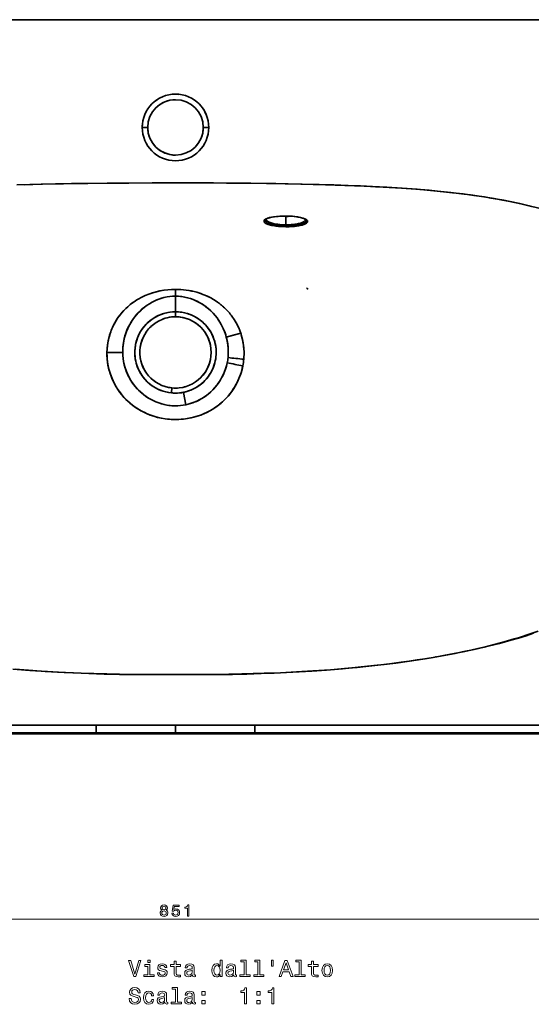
# Model space of a CAD drawing. Extents: x 169 to 1849, y 24 to 1225.
# Tile 2 of 6: x 496 to 819, y 24 to 646. Entities that reach past the tile are written whole.
import ezdxf

# ---------------------------------------------------------------- set-up
doc = ezdxf.new("R2010")
doc.units = 0

msp = doc.modelspace()

# ---------------------------------------------------------------- linework, layer by layer
at = {"color": 7, "lineweight": 35}
for p, q in [((174.31, 645.88), (594.48, 645.88)), ((594.48, 645.88), (174.31, 645.88)), ((594.48, 645.88), (1014.65, 645.88)), ((1014.65, 645.88), (594.48, 645.88)), ((174.31, 200.71), (544.48, 200.71)), ((544.48, 200.71), (174.31, 200.71)), ((544.48, 200.71), (594.48, 200.71)), ((544.48, 200.71), (594.48, 200.71)), ((594.48, 200.71), (644.48, 200.71)), ((594.48, 200.71), (644.48, 200.71)), ((644.48, 200.71), (1014.65, 200.71)), ((1014.65, 200.71), (644.48, 200.71)), ((544.48, 195.25), (173.85, 195.25)), ((544.48, 195.25), (173.85, 195.25)), ((174.31, 195.71), (544.48, 195.71)), ((174.31, 195.71), (544.48, 195.71)), ((594.48, 195.71), (544.48, 195.71)), ((594.48, 195.71), (544.48, 195.71)), ((544.48, 195.25), (594.48, 195.25)), ((594.48, 195.25), (544.48, 195.25)), ((644.48, 195.71), (594.48, 195.71)), ((644.48, 195.71), (594.48, 195.71)), ((644.48, 195.25), (594.48, 195.25)), ((594.48, 195.25), (644.48, 195.25)), ((644.48, 195.71), (1014.65, 195.71)), ((644.48, 195.71), (1014.65, 195.71)), ((1015.11, 195.25), (644.48, 195.25)), ((1015.11, 195.25), (644.48, 195.25))]:
    msp.add_line(p, q, dxfattribs=at)
at = {"color": 7, "lineweight": 35, "ltscale": 0.087502}
msp.add_line((576.98, 577.88), (573.48, 577.88), dxfattribs=at)
msp.add_line((576.98, 577.88), (573.48, 577.88), dxfattribs=at)
at = {"color": 7, "lineweight": 35, "ltscale": 0.0875}
msp.add_line((611.98, 577.88), (615.48, 577.88), dxfattribs=at)
msp.add_line((611.98, 577.88), (615.48, 577.88), dxfattribs=at)
at = {"color": 7, "lineweight": 35, "ltscale": 0.000229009}
msp.add_line((531.44, 542.44), (531.44, 542.43), dxfattribs=at)
at = {"color": 7, "lineweight": 35, "ltscale": 0.000275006}
msp.add_line((771.62, 536.46), (771.61, 536.46), dxfattribs=at)
at = {"color": 7, "lineweight": 35, "ltscale": 0.000483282}
msp.add_line((771.62, 536.41), (771.62, 536.43), dxfattribs=at)
at = {"color": 7, "lineweight": 35, "ltscale": 0.00048041}
msp.add_line((771.62, 536.41), (771.62, 536.43), dxfattribs=at)
at = {"color": 7, "lineweight": 35, "ltscale": 0.000468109}
msp.add_line((771.62, 536.43), (771.62, 536.41), dxfattribs=at)
at = {"color": 7, "lineweight": 35, "ltscale": 0.001007}
msp.add_line((651.69, 519.95), (651.66, 519.92), dxfattribs=at)
at = {"color": 7, "lineweight": 35, "ltscale": 0.004738}
msp.add_line((652.73, 520.6), (652.9, 520.67), dxfattribs=at)
msp.add_line((652.73, 520.6), (652.9, 520.67), dxfattribs=at)
at = {"color": 7, "lineweight": 35, "ltscale": 0.00087805}
msp.add_line((652.73, 520.6), (652.75, 520.62), dxfattribs=at)
msp.add_line((652.73, 520.6), (652.75, 520.62), dxfattribs=at)
at = {"color": 7, "lineweight": 35, "ltscale": 0.133959}
msp.add_line((664.09, 516.41), (664.16, 521.77), dxfattribs=at)
msp.add_line((664.09, 516.41), (664.16, 521.77), dxfattribs=at)
at = {"color": 7, "lineweight": 35, "ltscale": 0.019168}
msp.add_line((664.09, 515.64), (664.09, 516.41), dxfattribs=at)
msp.add_line((664.09, 515.64), (664.09, 516.41), dxfattribs=at)
at = {"color": 7, "lineweight": 35, "ltscale": 0.003968}
msp.add_line((664.16, 521.77), (664.16, 521.93), dxfattribs=at)
msp.add_line((664.16, 521.77), (664.16, 521.93), dxfattribs=at)
at = {"color": 7, "lineweight": 35, "ltscale": 0.000157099}
msp.add_line((675.29, 520.51), (675.3, 520.51), dxfattribs=at)
at = {"color": 7, "lineweight": 35, "ltscale": 0.000155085}
msp.add_line((675.29, 520.51), (675.3, 520.51), dxfattribs=at)
at = {"color": 7, "lineweight": 35, "ltscale": 0.018608}
for p, q in [((676.35, 519.88), (676.35, 519.14)), ((676.35, 519.14), (676.35, 519.88))]:
    msp.add_line(p, q, dxfattribs=at)
at = {"color": 7, "lineweight": 35, "ltscale": 0.002732}
msp.add_line((676.55, 519.71), (676.63, 519.63), dxfattribs=at)
at = {"color": 7, "lineweight": 35, "ltscale": 0.001875}
msp.add_line((676.68, 519.58), (676.63, 519.63), dxfattribs=at)
at = {"color": 7, "lineweight": 35, "ltscale": 0.001867}
msp.add_line((676.68, 519.58), (676.63, 519.63), dxfattribs=at)
at = {"color": 7, "lineweight": 35, "ltscale": 0.008079}
msp.add_line((676.94, 518.94), (676.91, 518.62), dxfattribs=at)
msp.add_line((676.94, 518.94), (676.91, 518.62), dxfattribs=at)
at = {"color": 7, "lineweight": 35, "ltscale": 0.011108}
msp.add_line((664.09, 515.2), (664.09, 515.64), dxfattribs=at)
msp.add_line((664.09, 515.2), (664.09, 515.64), dxfattribs=at)
at = {"color": 7, "lineweight": 35, "ltscale": 0.108147}
for p, q in [((594.49, 471.36), (594.49, 475.69)), ((594.49, 475.69), (594.49, 471.36))]:
    msp.add_line(p, q, dxfattribs=at)
at = {"color": 7, "lineweight": 35, "ltscale": 0.245741}
for p, q in [((594.49, 471.36), (594.48, 461.53)), ((594.48, 461.53), (594.49, 471.36))]:
    msp.add_line(p, q, dxfattribs=at)
at = {"color": 7, "lineweight": 35, "ltscale": 0.078857}
msp.add_line((594.48, 458.38), (594.48, 461.53), dxfattribs=at)
msp.add_line((594.48, 458.38), (594.48, 461.53), dxfattribs=at)
at = {"color": 7, "lineweight": 35, "ltscale": 0.000596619}
msp.add_line((594.48, 458.38), (594.46, 458.38), dxfattribs=at)
at = {"color": 7, "lineweight": 35, "ltscale": 0.07942}
msp.add_line((592.25, 413.49), (591.93, 410.33), dxfattribs=at)
msp.add_line((592.25, 413.49), (591.93, 410.33), dxfattribs=at)
at = {"color": 7, "lineweight": 35, "ltscale": 0.000994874}
msp.add_line((594.43, 413.38), (594.47, 413.38), dxfattribs=at)
at = {"color": 7, "lineweight": 35, "ltscale": 0.199889}
for p, q in [((599.48, 410.69), (601.04, 402.85)), ((601.04, 402.85), (599.48, 410.69))]:
    msp.add_line(p, q, dxfattribs=at)
at = {"color": 7, "lineweight": 35, "ltscale": 0.00391}
msp.add_line((758.73, 243.67), (758.58, 243.67), dxfattribs=at)
at = {"color": 7, "lineweight": 35, "ltscale": 0.001437}
msp.add_line((746.95, 241.76), (746.89, 241.76), dxfattribs=at)
at = {"color": 7, "lineweight": 35, "ltscale": 0.014403}
msp.add_line((513.55, 234.5), (512.97, 234.5), dxfattribs=at)
at = {"color": 7, "lineweight": 35, "ltscale": 0.016998}
msp.add_line((513.69, 234.5), (513.01, 234.5), dxfattribs=at)
at = {"color": 7, "lineweight": 35, "ltscale": 0.003384}
for p, q in [((544.48, 233.04), (544.48, 233.18)), ((544.48, 233.18), (544.48, 233.04))]:
    msp.add_line(p, q, dxfattribs=at)
at = {"color": 7, "lineweight": 35, "ltscale": 0.003437}
for p, q in [((644.48, 233.18), (644.48, 233.04)), ((644.48, 233.04), (644.48, 233.18))]:
    msp.add_line(p, q, dxfattribs=at)
at = {"color": 7, "lineweight": 35, "ltscale": 0.015863}
msp.add_line((675.93, 234.5), (675.3, 234.5), dxfattribs=at)
at = {"color": 7, "lineweight": 35, "ltscale": 0.013498}
msp.add_line((675.96, 234.5), (675.42, 234.5), dxfattribs=at)
at = {"color": 7, "lineweight": 35, "ltscale": 0.124924}
for p, q in [((544.48, 195.71), (544.48, 200.71)), ((544.48, 195.71), (544.48, 200.71)), ((594.48, 195.71), (594.48, 200.71)), ((594.48, 200.71), (594.48, 195.71)), ((644.48, 200.71), (644.48, 195.71)), ((644.48, 200.71), (644.48, 195.71))]:
    msp.add_line(p, q, dxfattribs=at)
at = {"color": 7, "lineweight": 35, "ltscale": 0.011501}
for p, q in [((544.48, 195.71), (544.48, 195.25)), ((544.48, 195.71), (544.48, 195.25)), ((594.48, 195.71), (594.48, 195.25)), ((594.48, 195.25), (594.48, 195.71)), ((644.48, 195.25), (644.48, 195.71)), ((644.48, 195.25), (644.48, 195.71))]:
    msp.add_line(p, q, dxfattribs=at)
at = {"color": 7, "lineweight": 35, "ltscale": 0.011502}
for p, q in [((544.48, 195.25), (544.48, 195.71)), ((644.48, 195.71), (644.48, 195.25))]:
    msp.add_line(p, q, dxfattribs=at)
at = {"color": 7, "lineweight": 13}
msp.add_line((169.31, 78.09), (1020.11, 78.09), dxfattribs=at)
at = {"color": 7, "lineweight": 35}
for points in [[(823.71, 526.88), (817.72, 528.42), (811.69, 529.82), (805.64, 531.1), (801.6, 531.89), (797.54, 532.64), (793.47, 533.33), (789.39, 533.99), (782.71, 534.98), (776.01, 535.87), (769.3, 536.68), (761.6, 537.51), (753.9, 538.23), (746.19, 538.87), (737.06, 539.53), (727.92, 540.1), (718.78, 540.59), (711.13, 540.94), (703.51, 541.25), (694.29, 541.56), (685.02, 541.84), (674.38, 542.11), (663.76, 542.32), (651.97, 542.52), (640.16, 542.66), (626.71, 542.78), (613.26, 542.85), (597.91, 542.88), (582.56, 542.87), (559.31, 542.76), (539.06, 542.54), (528.93, 542.39), (518.81, 542.2), (502.47, 541.8), (494.28, 541.55)], [(499.19, 541.7), (509.78, 541.99), (523.74, 542.3), (537.78, 542.53), (551.42, 542.69), (565.11, 542.8), (579.77, 542.86), (594.48, 542.88)], [(594.48, 542.88), (618.36, 542.83), (630.25, 542.75), (642.1, 542.64), (657.84, 542.43), (673.5, 542.13), (689.05, 541.73), (701.29, 541.32), (713.45, 540.83), (725.47, 540.23), (737.12, 539.53), (743.14, 539.11), (749.09, 538.65), (754.5, 538.19), (759.84, 537.7), (768.26, 536.82), (776.51, 535.83), (780.68, 535.27), (784.8, 534.68), (790.22, 533.83), (795.55, 532.93), (800.79, 531.97), (805.45, 531.05), (812.43, 529.56), (819.08, 528)], [(771.62, 536.43), (763.63, 537.32), (755.4, 538.11), (746.97, 538.82), (740.66, 539.29), (734.27, 539.71), (727.46, 540.12), (720.57, 540.49)], [(664.09, 515.2), (661.87, 515.26), (659.71, 515.4), (657.76, 515.62), (655.97, 515.9), (654.39, 516.25), (653.01, 516.66), (651.9, 517.11), (651.46, 517.35), (651.08, 517.59), (650.81, 517.81), (650.6, 518.04), (650.42, 518.34), (650.33, 518.64), (650.36, 518.95), (650.49, 519.24), (650.66, 519.47), (650.88, 519.69)], [(664.09, 515.2), (661.77, 515.26), (659.49, 515.42), (657.29, 515.68), (655.23, 516.05), (653.81, 516.41), (652.55, 516.83), (652, 517.06), (651.52, 517.31), (650.93, 517.72), (650.69, 517.94), (650.51, 518.17), (650.4, 518.38), (650.34, 518.59), (650.35, 518.89), (650.46, 519.2), (650.61, 519.41), (650.88, 519.69)], [(664.09, 515.64), (661.94, 515.7), (659.83, 515.85), (657.79, 516.1), (655.87, 516.45), (654.94, 516.68), (654.07, 516.93), (653.47, 517.15), (652.92, 517.38), (652.19, 517.77), (651.86, 518.01), (651.59, 518.25), (651.42, 518.45), (651.31, 518.66), (651.22, 518.97), (651.24, 519.27), (651.37, 519.57), (651.66, 519.92)], [(664.09, 515.64), (661.94, 515.7), (659.82, 515.85), (657.78, 516.1), (655.88, 516.45), (654.29, 516.86), (653.58, 517.11), (652.94, 517.37), (652.2, 517.76), (651.87, 518), (651.6, 518.24), (651.43, 518.44), (651.31, 518.64), (651.22, 518.95), (651.24, 519.26), (651.37, 519.56), (651.66, 519.92)], [(651.59, 519.84), (651.63, 519.63), (651.71, 519.45), (651.91, 519.15), (652.12, 518.93), (652.47, 518.65), (652.9, 518.38), (653.44, 518.11), (654.04, 517.86), (655.28, 517.46), (656.7, 517.12), (658.44, 516.81), (660.28, 516.6), (662.18, 516.46), (664.09, 516.41)], [(664.09, 516.41), (661.54, 516.5), (660.24, 516.6), (658.97, 516.74), (657.82, 516.91), (656.71, 517.12), (655.42, 517.42), (654.25, 517.78), (653.23, 518.21), (652.52, 518.62), (652.2, 518.86), (651.94, 519.11), (651.78, 519.32), (651.67, 519.54), (651.59, 519.84)], [(651.9, 520.29), (652.79, 520.64), (653.86, 520.95), (655.11, 521.22), (656.47, 521.45), (658.82, 521.73), (661.29, 521.91), (664.03, 521.96), (666.78, 521.88)], [(651.9, 520.29), (652.61, 520.58), (653.49, 520.85), (654.49, 521.1), (656.25, 521.42), (658.24, 521.68), (660.38, 521.86), (662.35, 521.94), (664.36, 521.96), (666.78, 521.88)], [(676.46, 519.8), (676.09, 520.05), (675.47, 520.34), (674.52, 520.67), (673.44, 520.96), (671.73, 521.3), (669.78, 521.58), (667.64, 521.79), (664.82, 521.92), (661.96, 521.9), (659.21, 521.73), (656.96, 521.48), (655.2, 521.18), (653.87, 520.87), (652.98, 520.59), (652.41, 520.37)], [(664.09, 516.41), (665.81, 516.43), (667.49, 516.52), (669.11, 516.67), (670.65, 516.88), (672.04, 517.15), (673.32, 517.48), (674.4, 517.86), (674.96, 518.1), (675.46, 518.37), (675.97, 518.73), (676.18, 518.94), (676.35, 519.14)], [(676.35, 519.14), (675.92, 518.69), (675.61, 518.47), (675.25, 518.25), (674.4, 517.86), (673.4, 517.51), (672.56, 517.27), (671.67, 517.07), (669.75, 516.75), (667.73, 516.54), (666.03, 516.44), (664.09, 516.41)], [(676.72, 518.3), (676.29, 517.87), (675.98, 517.65), (675.61, 517.44), (674.74, 517.06), (673.72, 516.72), (672.45, 516.4), (671.07, 516.14), (669.89, 515.97), (668.66, 515.83), (666.12, 515.67), (664.09, 515.64)], [(676.72, 518.3), (676.29, 517.87), (675.98, 517.65), (675.61, 517.44), (674.74, 517.06), (673.71, 516.72), (672.44, 516.4), (671.06, 516.14), (669.88, 515.97), (668.65, 515.83), (666.11, 515.67), (664.09, 515.64)], [(677.56, 517.93), (677.09, 517.48), (676.76, 517.26), (676.37, 517.05), (675.46, 516.66), (674.3, 516.29), (673, 515.98), (671.93, 515.77), (670.81, 515.6), (669.47, 515.45), (668.1, 515.33), (666.11, 515.22), (664.09, 515.2)], [(677.56, 517.93), (677.17, 517.54), (676.59, 517.16), (676.11, 516.92), (675.55, 516.69), (674.82, 516.44), (674.01, 516.21), (672.28, 515.84), (670.57, 515.57), (668.7, 515.37), (666.73, 515.25), (664.09, 515.2)], [(666.78, 521.88), (668.21, 521.78), (669.61, 521.65), (670.96, 521.47), (672.27, 521.26), (673.93, 520.91), (674.7, 520.7), (675.4, 520.48), (676.03, 520.24), (676.57, 519.98), (676.93, 519.77), (677.24, 519.55)], [(666.78, 521.88), (669.28, 521.68), (671.6, 521.37), (673.39, 521.03), (674.94, 520.63), (676.05, 520.23), (676.52, 520.01), (676.91, 519.78), (677.24, 519.55)], [(676.61, 519.7), (676.65, 519.61), (676.65, 519.6), (676.63, 519.63)], [(676.68, 519.58), (676.82, 519.39), (676.91, 519.2), (676.94, 518.94)], [(676.68, 519.58), (676.82, 519.39), (676.91, 519.2), (676.94, 518.94)], [(677.56, 519.24), (677.7, 519.05), (677.79, 518.85), (677.82, 518.58)], [(677.56, 519.24), (677.74, 518.98), (677.79, 518.85), (677.82, 518.58)], [(570.94, 469.53), (573.14, 470.73), (575.4, 471.79), (577.71, 472.73), (580.07, 473.53), (582.44, 474.2), (584.84, 474.74), (587.25, 475.16), (589.66, 475.46), (592.07, 475.63), (594.49, 475.69)], [(570.94, 469.53), (573.15, 470.73), (575.42, 471.8), (577.75, 472.74), (580.1, 473.54), (582.36, 474.18), (584.65, 474.71), (587.09, 475.14), (589.55, 475.44), (592.01, 475.63), (594.49, 475.69)], [(620.19, 468.17), (618.47, 469.26), (616.69, 470.27), (614.87, 471.19), (613.01, 472.03), (611.77, 472.53), (610.51, 472.99), (609.21, 473.43), (607.91, 473.82)], [(607.91, 473.82), (610.17, 473.11), (612.4, 472.28), (614.57, 471.33), (616.7, 470.27), (618.47, 469.26), (620.19, 468.17)], [(594.49, 471.36), (592.69, 471.31), (590.91, 471.15), (589.13, 470.89), (587.13, 470.46), (585.16, 469.9), (583.23, 469.21), (581.35, 468.41), (579.68, 467.57), (578.06, 466.64), (576.5, 465.62), (574.96, 464.49), (573.49, 463.28), (572.08, 461.99), (570.73, 460.61), (569.77, 459.52), (568.85, 458.4), (567.97, 457.23), (567.13, 456.02), (566.34, 454.77), (565.6, 453.49), (564.69, 451.73), (563.87, 449.93), (563.18, 448.12), (562.6, 446.3), (562.12, 444.47), (561.84, 443.08), (561.6, 441.67), (561.41, 440.21), (561.28, 438.73), (561.2, 437.33), (561.17, 435.92)], [(594.49, 471.36), (592.7, 471.31), (590.93, 471.15), (589.16, 470.89), (587.38, 470.52), (585.63, 470.05), (583.91, 469.47), (582.63, 468.97), (581.37, 468.42), (579.7, 467.58), (578.08, 466.65), (576.52, 465.64), (574.98, 464.51), (573.5, 463.3), (572.1, 462.01), (571.08, 460.98), (570.1, 459.92), (568.71, 458.23), (567.43, 456.46), (566.62, 455.23), (565.61, 453.51), (564.93, 452.23), (564.31, 450.93), (563.56, 449.14), (563.1, 447.88), (562.68, 446.59), (562.19, 444.75), (561.9, 443.41), (561.66, 442.05), (561.46, 440.59), (561.31, 439.13), (561.19, 437.08), (561.17, 435.92)], [(626.55, 445.6), (626.16, 446.95), (625.72, 448.29), (625.21, 449.62), (624.65, 450.93), (624.02, 452.23), (623.35, 453.51), (622.52, 454.93), (621.62, 456.32), (620.67, 457.67), (619.46, 459.21), (618.17, 460.68), (616.79, 462.07), (615.34, 463.39), (613.85, 464.61), (612.29, 465.74), (610.68, 466.77), (609.03, 467.7), (607.33, 468.54), (605.61, 469.26), (603.85, 469.88), (602.09, 470.39), (600.3, 470.8), (598.38, 471.11), (596.43, 471.3), (594.49, 471.36)], [(626.55, 445.6), (626.02, 447.41), (625.38, 449.18), (624.65, 450.92), (623.8, 452.67), (622.85, 454.38), (621.81, 456.03), (620.67, 457.67), (619.44, 459.23), (618.37, 460.45), (617.25, 461.63), (616.07, 462.75), (614.55, 464.06), (613.68, 464.74), (612.11, 465.86), (611.54, 466.24), (609.89, 467.23), (608.18, 468.13), (606.43, 468.93), (604.63, 469.62), (602.88, 470.18), (601.1, 470.63), (599.3, 470.98), (597.7, 471.19), (596.1, 471.32), (594.49, 471.36)], [(554.74, 451.69), (555.45, 453.17), (556.22, 454.62), (557.27, 456.37), (558.4, 458.07), (559.62, 459.7), (560.91, 461.27), (562.55, 463.04), (564.3, 464.7)], [(554.74, 451.69), (555.7, 453.65), (556.77, 455.56), (557.94, 457.4), (558.89, 458.74), (560.38, 460.65), (561.97, 462.44), (563.1, 463.58), (564.3, 464.7)], [(594.48, 461.53), (592.83, 461.48), (591.18, 461.32), (589.54, 461.05), (587.92, 460.68), (586.34, 460.21), (584.78, 459.63), (583.52, 459.08), (582.28, 458.45), (581.09, 457.77), (579.7, 456.86), (578.38, 455.86), (577.12, 454.78), (575.94, 453.63), (575.1, 452.71), (574.31, 451.75), (573.33, 450.42), (572.43, 449.02), (571.62, 447.57), (570.91, 446.07), (570.31, 444.54), (569.8, 442.97), (569.49, 441.78), (569.24, 440.58), (568.97, 438.72), (568.82, 436.84), (568.81, 434.96), (568.94, 433.09), (569.12, 431.75), (569.38, 430.42), (569.7, 429.11), (570.06, 427.94), (570.47, 426.78), (571, 425.49), (571.6, 424.23), (572.27, 423), (573.15, 421.59), (574.11, 420.23), (575.34, 418.75), (576.67, 417.37), (578.11, 416.09), (579.42, 415.08), (580.8, 414.15), (582.23, 413.31), (583.71, 412.57), (585.24, 411.92), (586.8, 411.37), (588.4, 410.93), (590.02, 410.59), (591.93, 410.33)], [(591.93, 410.33), (590.32, 410.54), (589.34, 410.72), (588.37, 410.94), (586.72, 411.4), (585.05, 412), (583.42, 412.71), (581.84, 413.53), (580.33, 414.45), (578.88, 415.48), (577.59, 416.53), (576.37, 417.67), (575.57, 418.5), (574.81, 419.36), (574.09, 420.27), (573.4, 421.2), (572.51, 422.58), (571.71, 424.01), (571, 425.49), (570.37, 427.04), (569.87, 428.54), (569.46, 430.07), (569.22, 431.16), (569.05, 432.24), (568.89, 433.67), (568.81, 435.2), (568.82, 436.75), (568.96, 438.63), (569.18, 440.22), (569.34, 441.07), (569.72, 442.69), (570.21, 444.27), (570.49, 445.02), (571.1, 446.49), (571.55, 447.42), (572.04, 448.35), (572.81, 449.63), (573.4, 450.52), (574, 451.35), (574.95, 452.53), (575.76, 453.44), (576.46, 454.16), (577.61, 455.21), (578.45, 455.92), (579.49, 456.71), (580.93, 457.67), (582.25, 458.44), (583.3, 458.97), (584.77, 459.63), (585.37, 459.87), (587.16, 460.47), (589.02, 460.95), (590.94, 461.29), (592.65, 461.47), (594.48, 461.53)], [(599.48, 410.69), (601.09, 411.07), (602.68, 411.54), (604.23, 412.12), (605.49, 412.68), (606.72, 413.31), (607.92, 414), (609.3, 414.91), (610.63, 415.91), (611.88, 416.99), (613.06, 418.15), (614.16, 419.39), (615.02, 420.46), (615.81, 421.58), (616.54, 422.74), (617.15, 423.83), (617.7, 424.94), (618.27, 426.22), (618.76, 427.53), (619.19, 428.86), (619.59, 430.48), (619.89, 432.08), (620.03, 433.29), (620.12, 434.5), (620.15, 436.15), (620.08, 437.8), (619.9, 439.44), (619.61, 441.1), (619.22, 442.72), (618.73, 444.3), (618.14, 445.84), (617.45, 447.33), (616.67, 448.77), (615.63, 450.41), (614.47, 451.97), (613.2, 453.43), (612.03, 454.6), (611.11, 455.42), (610.14, 456.2), (608.57, 457.32), (606.91, 458.32), (605.19, 459.19), (603.66, 459.84), (602.09, 460.38), (600.23, 460.88), (598.33, 461.24), (596.41, 461.46), (594.48, 461.53)], [(594.48, 461.53), (596.15, 461.48), (597.34, 461.37), (598.52, 461.21), (600.12, 460.9), (601.94, 460.42), (602.96, 460.09), (604.39, 459.54), (605.57, 459.01), (606.53, 458.53), (607.52, 457.98), (608.28, 457.51), (609.16, 456.93), (610.04, 456.29), (611.49, 455.09), (612.67, 453.98), (613.84, 452.73), (614.25, 452.24), (615.18, 451.05), (615.78, 450.2), (616.36, 449.3), (616.9, 448.37), (617.4, 447.43), (618.07, 446.01), (618.72, 444.32), (619.07, 443.24), (619.38, 442.13), (619.64, 440.97), (619.84, 439.82), (620.04, 438.22), (620.12, 437.08), (620.15, 435.93), (620.11, 434.28), (620.03, 433.21), (619.85, 431.87), (619.61, 430.55), (619.33, 429.38), (618.86, 427.82), (618.43, 426.63), (617.62, 424.75), (616.88, 423.34), (616.01, 421.9), (614.9, 420.3), (613.82, 418.98), (613.08, 418.17), (612.29, 417.38), (611.54, 416.69), (610.77, 416.03), (609.97, 415.4), (609.16, 414.81), (608.18, 414.16), (607.18, 413.56), (605.81, 412.83), (604.89, 412.41), (604, 412.03), (602.18, 411.38), (600.87, 411.01), (599.48, 410.69)], [(635.66, 448.01), (635.04, 449.72), (634.34, 451.4), (633.57, 453.04), (632.72, 454.64), (631.48, 456.7), (630.12, 458.67)], [(630.12, 458.67), (631.49, 456.69), (632.76, 454.57), (633.88, 452.4), (634.38, 451.32), (635.06, 449.68), (635.66, 448.01)], [(551.25, 435.87), (551.34, 437.92), (551.54, 439.97), (551.82, 442), (552.17, 443.8), (552.59, 445.59), (553.27, 447.92)], [(551.25, 435.87), (551.37, 438.29), (551.63, 440.74), (552.04, 443.18), (552.44, 444.99), (552.91, 446.76), (553.27, 447.92)], [(626.55, 445.6), (630.97, 446.75), (635.66, 448.01)], [(626.55, 445.6), (630.91, 446.73), (635.66, 448.01)], [(627.63, 432.6), (627.76, 434.53), (627.78, 436.49), (627.69, 438.47), (627.51, 440.46), (627.34, 441.77), (627.12, 443.07), (626.86, 444.34), (626.55, 445.6)], [(627.63, 432.6), (627.73, 433.9), (627.78, 435.21), (627.78, 436.56), (627.73, 437.89), (627.64, 439.2), (627.4, 441.36), (627.04, 443.5), (626.55, 445.6)], [(637.58, 431.57), (637.68, 433.14), (637.72, 434.71), (637.7, 436.28), (637.62, 437.84), (637.43, 439.91), (637.14, 441.97), (636.75, 444.01), (636.39, 445.52), (635.97, 447)], [(635.97, 447), (636.59, 444.68), (636.77, 443.9), (637.21, 441.49), (637.33, 440.68), (637.58, 438.38), (637.71, 436.04), (637.72, 434.53), (637.68, 433.03), (637.58, 431.57)], [(551.25, 435.87), (551.25, 433.87), (551.35, 431.87), (551.56, 429.88), (551.95, 427.5), (552.49, 425.15), (552.81, 423.99)], [(552.81, 423.99), (552.29, 425.94), (551.87, 427.91), (551.59, 429.68), (551.38, 431.52), (551.27, 433.36), (551.25, 435.87)], [(561.17, 435.92), (561.22, 433.99), (561.38, 432.12), (561.64, 430.33), (561.91, 429.02), (562.23, 427.72), (562.61, 426.41), (563.05, 425.12), (563.56, 423.76), (564.12, 422.42), (564.98, 420.61), (565.94, 418.85), (566.98, 417.16), (568.07, 415.61), (569.24, 414.12), (570.16, 413.07), (571.13, 412.05), (572.15, 411.07), (573.21, 410.13), (574.31, 409.23), (575.45, 408.37), (577.04, 407.31), (578.68, 406.33), (580.36, 405.45), (582.09, 404.67), (583.86, 403.99), (585.63, 403.42), (587.43, 402.96), (589.25, 402.6), (591.09, 402.35), (592.94, 402.2), (594.47, 402.16), (596, 402.2), (597.53, 402.31), (599.29, 402.53), (601.04, 402.85)], [(561.17, 435.92), (561.23, 433.96), (561.38, 432.11), (561.69, 430.09), (562.16, 427.98), (562.71, 426.11), (563.16, 424.8), (563.66, 423.51), (564.26, 422.12), (564.91, 420.76), (565.37, 419.86), (566.37, 418.12), (567.11, 416.96), (567.9, 415.84), (569.22, 414.15), (570.43, 412.78), (571.18, 412.01), (572.33, 410.91), (574, 409.47), (574.48, 409.1), (575.94, 408.03), (577.54, 407), (579.07, 406.11), (580.8, 405.24), (582.02, 404.7), (583.24, 404.21), (584.51, 403.77), (585.79, 403.38), (587.35, 402.98), (588.94, 402.65), (590.3, 402.44), (592.13, 402.25), (593.97, 402.17), (595.8, 402.19), (597.56, 402.32), (599.31, 402.54), (601.04, 402.85)], [(601.04, 402.85), (602.39, 403.17), (603.73, 403.54), (605.05, 403.97), (606.36, 404.46), (607.65, 405.01), (608.91, 405.61), (610.59, 406.5), (612.21, 407.49), (613.77, 408.57), (615.27, 409.73), (616.71, 410.98), (618.08, 412.31), (619.35, 413.7), (620.55, 415.16), (621.38, 416.28), (622.16, 417.45), (622.9, 418.65), (623.6, 419.89), (624.26, 421.19), (624.88, 422.52), (625.46, 423.91), (625.98, 425.32), (626.59, 427.24), (626.88, 428.31), (627.13, 429.38)], [(601.04, 402.85), (602.54, 403.21), (604.03, 403.63), (605.49, 404.13), (607.24, 404.83), (608.34, 405.33), (609.42, 405.87), (611.01, 406.75), (612.69, 407.81), (614.34, 409), (616.14, 410.46), (617.81, 412.04), (618.73, 413), (619.6, 413.98), (620.71, 415.36), (621.45, 416.38), (622.16, 417.44), (622.8, 418.48), (623.39, 419.51), (624.22, 421.1), (624.81, 422.36), (625.35, 423.64), (626.05, 425.53), (626.65, 427.44), (627.13, 429.38)], [(552.81, 423.99), (553.28, 422.49), (553.8, 421.02), (554.39, 419.53), (555.04, 418.07), (555.99, 416.13), (557.04, 414.24), (558.17, 412.44), (559.38, 410.69), (560.67, 409.05), (561.68, 407.86), (562.74, 406.71), (564.22, 405.24), (565.77, 403.85), (567.39, 402.54), (568.67, 401.6), (569.97, 400.71), (571.32, 399.86), (572.7, 399.06), (574.61, 398.07), (576.56, 397.17), (578.55, 396.37), (580.86, 395.58), (583.22, 394.91), (585.6, 394.38), (588.01, 393.97), (589.37, 393.8), (590.73, 393.68), (592.09, 393.59), (593.46, 393.54)], [(593.46, 393.54), (591.79, 393.6), (590.13, 393.73), (587.91, 393.99), (585.74, 394.35), (583.6, 394.82), (581.48, 395.39), (580.21, 395.78), (578.97, 396.21), (576.57, 397.17), (574.87, 397.94), (573.19, 398.8), (571.79, 399.58), (569.99, 400.7), (568.24, 401.91), (566.56, 403.2), (565.74, 403.88), (564.43, 405.04), (563.18, 406.26), (561.98, 407.52), (561.3, 408.3), (560.14, 409.7), (559.05, 411.16), (558.19, 412.41), (557.08, 414.18), (556.06, 415.99), (555.13, 417.86), (554.48, 419.33), (553.88, 420.81), (553.17, 422.82), (552.81, 423.99)], [(599.61, 393.81), (601.79, 394.1), (603.96, 394.5), (606.1, 395.01), (608.22, 395.61), (610.3, 396.33), (612.31, 397.13), (614.27, 398.03), (616.19, 399.03), (618.03, 400.11), (619.82, 401.27), (621.54, 402.53), (623.2, 403.87), (624.79, 405.29), (626.28, 406.77), (627.68, 408.33), (628.78, 409.66), (629.83, 411.05), (630.81, 412.47), (631.65, 413.79), (632.43, 415.15), (633.19, 416.56), (633.88, 417.99), (634.54, 419.47), (635.13, 420.97), (635.85, 423.01), (636.45, 425.06), (636.97, 427.31)], [(636.97, 427.31), (636.64, 425.84), (636.26, 424.38), (635.65, 422.41), (634.94, 420.46), (634.54, 419.46), (633.79, 417.79), (632.97, 416.14), (632.24, 414.81), (631.16, 413.02), (630, 411.28), (629.37, 410.42), (628.08, 408.79), (627.08, 407.64), (626.04, 406.52), (624.22, 404.77), (622.31, 403.13), (621.15, 402.23), (619.96, 401.37), (618.04, 400.11), (616.04, 398.95), (613.99, 397.9), (612.54, 397.23), (610.38, 396.36), (608.17, 395.6), (605.91, 394.96), (604.32, 394.58), (601.99, 394.13), (599.61, 393.81)], [(491.88, 236), (502.66, 235.18), (513.44, 234.5), (524.22, 233.94), (535.02, 233.49), (543.05, 233.22), (551.09, 233), (559.25, 232.83), (567.41, 232.7), (583.62, 232.55), (594.11, 232.53), (604.6, 232.55), (619.9, 232.68), (628.16, 232.8), (636.42, 232.97), (643.47, 233.15), (650.51, 233.37), (660.71, 233.76), (670.9, 234.25), (681.09, 234.84), (692.28, 235.62), (703.45, 236.54), (709.03, 237.06), (714.61, 237.62), (722.04, 238.44), (729.46, 239.33), (736.88, 240.3), (741.95, 241.02), (747.02, 241.78), (751.99, 242.56), (756.96, 243.39), (763.63, 244.56), (770.29, 245.82), (776.94, 247.15), (784.33, 248.74), (791.69, 250.44), (798.94, 252.25), (802.55, 253.21), (806.15, 254.21), (810.93, 255.59), (815.69, 257.06), (820.42, 258.6)], [(823.22, 259.88), (817.72, 258.01), (811.45, 256), (808.26, 255.04), (801.95, 253.22), (795.61, 251.52), (789.25, 249.93), (782.86, 248.44), (775.35, 246.82), (770.84, 245.9), (766.34, 245.04), (761.69, 244.18), (757.04, 243.37), (747.84, 241.89), (740.64, 240.83), (733.43, 239.85), (726.21, 238.95), (719.61, 238.19), (709.69, 237.15), (699.77, 236.24), (689.81, 235.44), (680.41, 234.78), (668.55, 234.07), (656.67, 233.5), (648.51, 233.18), (639.52, 232.89), (630.54, 232.69), (620.39, 232.57), (606.42, 232.54), (594.48, 232.53)], [(594.48, 232.53), (576.8, 232.55), (570.97, 232.56), (559.1, 232.67), (549.44, 232.89), (539.76, 233.2), (530.08, 233.6), (520.03, 234.09), (512.2, 234.55), (504.55, 235.05), (493.29, 235.9)]]:
    msp.add_lwpolyline(points, dxfattribs=at)
at = {"color": 7, "lineweight": 13}
for points in [[(585.99, 83.87), (585.47, 83.58), (585.12, 83.19), (584.9, 82.7), (584.83, 82.1), (584.99, 81.2), (585.45, 80.51), (586.21, 80.06), (587.24, 79.89), (588.25, 80.06), (589.01, 80.51), (589.48, 81.2), (589.65, 82.1), (589.57, 82.7), (589.35, 83.19), (588.99, 83.58), (588.49, 83.87), (588.89, 84.11), (589.17, 84.44), (589.34, 84.84), (589.4, 85.34), (589.24, 86.05), (588.82, 86.63), (588.13, 87), (587.24, 87.14), (586.33, 87), (585.64, 86.63), (585.21, 86.05), (585.06, 85.34), (585.11, 84.84), (585.28, 84.44)], [(602, 80.09), (602.92, 80.09), (602.92, 87.14), (602.23, 87.14), (602.05, 86.53), (601.69, 86.12), (601.13, 85.87), (600.36, 85.79), (600.36, 85.08), (602, 85.08)], [(585.79, 82.12), (585.88, 82.66), (586.18, 83.06), (586.63, 83.32), (587.24, 83.41), (587.83, 83.32), (588.29, 83.06), (588.58, 82.66), (588.68, 82.12), (588.58, 81.55), (588.29, 81.11), (587.83, 80.83), (587.24, 80.74), (586.63, 80.83), (586.18, 81.11), (585.88, 81.55)], [(586.02, 85.26), (586.1, 85.7), (586.34, 86.04), (586.72, 86.26), (587.24, 86.34), (587.74, 86.26), (588.12, 86.04), (588.37, 85.7), (588.46, 85.26), (588.37, 84.8), (588.12, 84.45), (587.74, 84.22), (587.24, 84.15), (586.72, 84.23), (586.34, 84.45), (586.1, 84.8)], [(592.21, 81.92), (592.43, 81.09), (592.92, 80.45), (593.65, 80.04), (594.58, 79.89), (595.6, 80.07), (596.39, 80.57), (596.9, 81.35), (597.09, 82.36), (596.92, 83.3), (596.43, 84.04), (595.68, 84.51), (594.7, 84.68), (593.94, 84.56), (593.36, 84.23), (593.64, 86.12), (596.71, 86.12), (596.71, 86.94), (592.96, 86.94), (592.41, 83.23), (593.22, 83.23), (593.8, 83.7), (594.55, 83.88), (595.19, 83.77), (595.69, 83.44), (596, 82.95), (596.11, 82.31), (596, 81.68), (595.68, 81.18), (595.18, 80.87), (594.55, 80.76), (594.01, 80.83), (593.6, 81.06), (593.3, 81.43), (593.14, 81.92)], [(571.32, 52.02), (568.82, 43.5), (566.24, 52.02), (564.87, 52.02), (568.09, 42), (569.54, 42), (572.69, 52.02)], [(578.43, 52.35), (577.09, 52.35), (577.09, 50.91), (578.43, 50.91)], [(586.97, 46.51), (585.75, 46.8), (584.84, 47.13), (584.54, 47.81), (584.62, 48.28), (584.92, 48.63), (585.41, 48.85), (586.12, 48.93), (586.8, 48.85), (587.33, 48.59), (587.68, 48.2), (587.82, 47.68), (589.06, 47.68), (589.06, 47.71), (588.84, 48.64), (588.25, 49.38), (587.33, 49.84), (586.12, 50.01), (584.9, 49.84), (584, 49.37), (583.44, 48.66), (583.27, 47.77), (583.4, 46.9), (583.8, 46.3), (584.46, 45.86), (585.43, 45.56), (586.84, 45.22), (587.71, 44.86), (587.94, 44.57), (588.02, 44.13), (587.89, 43.6), (587.55, 43.2), (586.99, 42.94), (586.24, 42.85), (585.44, 42.94), (584.87, 43.24), (584.48, 43.73), (584.32, 44.41), (583.09, 44.41), (583.3, 43.26), (583.89, 42.42), (584.82, 41.92), (586.12, 41.73), (587.48, 41.92), (588.47, 42.42), (589.07, 43.23), (589.29, 44.28), (589.13, 45.19), (588.69, 45.81), (587.95, 46.21)], [(593.56, 48.4), (593.56, 44.52), (593.64, 43.27), (594.05, 42.41), (594.85, 41.9), (596.22, 41.73), (597.72, 41.8), (597.72, 42.9), (596.62, 42.81), (595.63, 42.92), (595.1, 43.28), (594.87, 43.89), (594.82, 44.74), (594.82, 48.4), (597.72, 48.4), (597.72, 49.48), (594.82, 49.48), (594.82, 51.74), (593.56, 51.74), (593.56, 49.48), (591.37, 49.48), (591.37, 48.4)], [(605.13, 43.01), (605.13, 42.97), (605.2, 42.48), (605.41, 42.13), (606.32, 41.86), (607.03, 41.97), (607.03, 42.95), (606.73, 42.91), (606.32, 43.1), (606.25, 43.67), (606.25, 47.68), (606.08, 48.7), (605.57, 49.42), (604.69, 49.86), (603.45, 50.01), (602.24, 49.84), (601.35, 49.35), (600.79, 48.59), (600.6, 47.58), (600.6, 47.49), (601.74, 47.49), (601.84, 48.1), (602.16, 48.53), (602.68, 48.79), (603.41, 48.89), (604.12, 48.82), (604.62, 48.6), (604.92, 48.23), (605.03, 47.71), (604.97, 47.1), (604.74, 46.8), (604.16, 46.66), (603.08, 46.54), (601.84, 46.28), (600.96, 45.82), (600.44, 45.1), (600.28, 44.03), (600.43, 43.08), (600.88, 42.38), (601.6, 41.93), (602.59, 41.77), (603.93, 42.07)], [(622.63, 43.2), (622.63, 42), (623.9, 42), (623.9, 52.35), (622.65, 52.35), (622.65, 48.56), (621.68, 49.65), (621.09, 49.91), (620.41, 50.01), (619.19, 49.73), (618.24, 48.92), (617.62, 47.62), (617.4, 45.88), (617.62, 44.13), (618.24, 42.82), (619.19, 42), (620.41, 41.73), (621.09, 41.83), (621.7, 42.09)], [(631.15, 43.01), (631.15, 42.97), (631.22, 42.48), (631.44, 42.13), (632.35, 41.86), (633.05, 41.97), (633.05, 42.95), (632.75, 42.91), (632.35, 43.1), (632.27, 43.67), (632.27, 47.68), (632.1, 48.7), (631.6, 49.42), (630.72, 49.86), (629.48, 50.01), (628.27, 49.84), (627.37, 49.35), (626.81, 48.59), (626.62, 47.58), (626.62, 47.49), (627.76, 47.49), (627.86, 48.1), (628.18, 48.53), (628.7, 48.79), (629.43, 48.89), (630.14, 48.82), (630.65, 48.6), (630.95, 48.23), (631.05, 47.71), (630.99, 47.1), (630.76, 46.8), (630.18, 46.66), (629.1, 46.54), (627.86, 46.28), (626.99, 45.82), (626.47, 45.1), (626.31, 44.03), (626.45, 43.08), (626.9, 42.38), (627.62, 41.93), (628.61, 41.77), (629.95, 42.07)], [(637.75, 51.28), (637.75, 43.07), (635.14, 43.07), (635.14, 42), (641.61, 42), (641.61, 43.07), (639.02, 43.07), (639.02, 52.35), (635.76, 52.35), (635.76, 51.28)], [(646.42, 51.28), (646.42, 43.07), (643.82, 43.07), (643.82, 42), (650.28, 42), (650.28, 43.07), (647.69, 43.07), (647.69, 52.35), (644.43, 52.35), (644.43, 51.28)], [(655.08, 52.36), (655.08, 48.44), (656.05, 48.44), (656.05, 52.36)], [(659.85, 42), (661.18, 42), (662.23, 44.94), (666.22, 44.94), (667.27, 42), (668.63, 42), (664.97, 52.02), (663.5, 52.02)], [(662.69, 46.17), (664.23, 50.58), (665.77, 46.17)], [(672.45, 51.28), (672.45, 43.07), (669.84, 43.07), (669.84, 42), (676.31, 42), (676.31, 43.07), (673.71, 43.07), (673.71, 52.35), (670.46, 52.35), (670.46, 51.28)], [(680.3, 48.4), (680.3, 44.52), (680.39, 43.27), (680.79, 42.41), (681.6, 41.9), (682.97, 41.73), (684.46, 41.8), (684.46, 42.9), (683.37, 42.81), (682.37, 42.92), (681.84, 43.28), (681.61, 43.89), (681.57, 44.74), (681.57, 48.4), (684.46, 48.4), (684.46, 49.48), (681.57, 49.48), (681.57, 51.74), (680.3, 51.74), (680.3, 49.48), (678.11, 49.48), (678.11, 48.4)], [(686.9, 45.86), (687.13, 44.11), (687.79, 42.81), (688.84, 42), (690.26, 41.73), (691.65, 42), (692.71, 42.79), (693.37, 44.09), (693.61, 45.86), (693.37, 47.62), (692.71, 48.93), (691.65, 49.73), (690.26, 50.01), (688.84, 49.73), (687.79, 48.92), (687.13, 47.62)], [(578.38, 43.07), (578.38, 49.48), (575.13, 49.48), (575.13, 48.4), (577.11, 48.4), (577.11, 43.07), (574.52, 43.07), (574.52, 42), (581.01, 42), (581.01, 43.07)], [(604.98, 44.71), (604.81, 43.96), (604.35, 43.39), (603.66, 43.01), (602.81, 42.88), (602.26, 42.95), (601.87, 43.18), (601.62, 43.59), (601.55, 44.15), (601.61, 44.65), (601.84, 45.01), (602.76, 45.42), (603.93, 45.59), (604.98, 45.94)], [(620.63, 48.88), (621.47, 48.67), (622.1, 48.11), (622.48, 47.18), (622.62, 45.88), (622.48, 44.57), (622.1, 43.63), (621.47, 43.05), (620.63, 42.87), (619.84, 43.05), (619.23, 43.63), (618.83, 44.58), (618.7, 45.88), (618.83, 47.16), (619.23, 48.1), (619.84, 48.67)], [(631.01, 44.71), (630.83, 43.96), (630.37, 43.39), (629.68, 43.01), (628.83, 42.88), (628.28, 42.95), (627.89, 43.18), (627.65, 43.59), (627.58, 44.15), (627.63, 44.65), (627.86, 45.01), (628.79, 45.42), (629.95, 45.59), (631.01, 45.94)], [(688.2, 45.88), (688.33, 47.18), (688.73, 48.11), (689.38, 48.69), (690.26, 48.89), (691.12, 48.69), (691.77, 48.13), (692.17, 47.18), (692.32, 45.88), (692.17, 44.57), (691.77, 43.62), (691.12, 43.04), (690.26, 42.85), (689.38, 43.04), (688.73, 43.62), (688.33, 44.57)], [(566.54, 28.03), (565.23, 28.03), (565.52, 26.5), (566.24, 25.37), (567.35, 24.7), (568.84, 24.45), (570.33, 24.68), (571.44, 25.32), (572.14, 26.31), (572.4, 27.62), (572.19, 28.8), (571.58, 29.57), (570.6, 30.07), (569.29, 30.45), (568.17, 30.72), (567.43, 31.04), (567.01, 31.5), (566.88, 32.22), (567.01, 32.87), (567.39, 33.36), (567.97, 33.69), (568.76, 33.8), (569.56, 33.66), (570.2, 33.27), (570.62, 32.62), (570.82, 31.74), (572.13, 31.74), (572.13, 31.77), (571.9, 33.13), (571.22, 34.13), (570.16, 34.77), (568.71, 34.98), (567.42, 34.77), (566.41, 34.16), (565.76, 33.23), (565.53, 32.02), (565.72, 30.94), (566.26, 30.2), (567.13, 29.71), (568.31, 29.34), (569.48, 29.01), (570.36, 28.69), (570.89, 28.23), (571.08, 27.48), (570.9, 26.71), (570.46, 26.14), (569.78, 25.78), (568.9, 25.66), (567.92, 25.82), (567.17, 26.28), (566.7, 27.03)], [(579.43, 29.9), (580.69, 29.9), (580.43, 31.05), (579.81, 31.96), (578.84, 32.52), (577.59, 32.74), (576.21, 32.45), (575.16, 31.64), (574.49, 30.33), (574.26, 28.57), (574.48, 26.83), (575.13, 25.53), (576.15, 24.73), (577.55, 24.45), (578.79, 24.67), (579.75, 25.27), (580.41, 26.22), (580.7, 27.49), (579.49, 27.49), (579.28, 26.69), (578.87, 26.08), (578.3, 25.71), (577.59, 25.59), (576.71, 25.78), (576.08, 26.35), (575.69, 27.29), (575.56, 28.62), (575.69, 29.91), (576.09, 30.85), (576.74, 31.43), (577.59, 31.63), (578.34, 31.5), (578.9, 31.17), (579.28, 30.62)], [(587.78, 25.73), (587.78, 25.69), (587.85, 25.2), (588.07, 24.86), (588.97, 24.58), (589.68, 24.7), (589.68, 25.68), (589.38, 25.63), (588.97, 25.82), (588.9, 26.4), (588.9, 30.4), (588.73, 31.43), (588.22, 32.15), (587.35, 32.58), (586.11, 32.74), (584.9, 32.56), (584, 32.07), (583.44, 31.31), (583.25, 30.3), (583.25, 30.22), (584.39, 30.22), (584.49, 30.82), (584.81, 31.25), (585.33, 31.51), (586.06, 31.61), (586.77, 31.54), (587.27, 31.33), (587.58, 30.95), (587.68, 30.43), (587.62, 29.83), (587.39, 29.52), (586.81, 29.38), (585.73, 29.26), (584.49, 29.01), (583.61, 28.54), (583.09, 27.82), (582.94, 26.76), (583.08, 25.81), (583.53, 25.1), (584.25, 24.65), (585.24, 24.5), (586.58, 24.8)], [(594.38, 34.01), (594.38, 25.79), (591.77, 25.79), (591.77, 24.73), (598.24, 24.73), (598.24, 25.79), (595.65, 25.79), (595.65, 35.07), (592.39, 35.07), (592.39, 34.01)], [(605.13, 25.73), (605.13, 25.69), (605.2, 25.2), (605.41, 24.86), (606.32, 24.58), (607.03, 24.7), (607.03, 25.68), (606.73, 25.63), (606.32, 25.82), (606.25, 26.4), (606.25, 30.4), (606.08, 31.43), (605.57, 32.15), (604.69, 32.58), (603.45, 32.74), (602.24, 32.56), (601.35, 32.07), (600.79, 31.31), (600.6, 30.3), (600.6, 30.22), (601.74, 30.22), (601.84, 30.82), (602.16, 31.25), (602.68, 31.51), (603.41, 31.61), (604.12, 31.54), (604.62, 31.33), (604.92, 30.95), (605.03, 30.43), (604.97, 29.83), (604.74, 29.52), (604.16, 29.38), (603.08, 29.26), (601.84, 29.01), (600.96, 28.54), (600.44, 27.82), (600.28, 26.76), (600.43, 25.81), (600.88, 25.1), (601.6, 24.65), (602.59, 24.5), (603.93, 24.8)], [(611.19, 30.32), (613.18, 30.32), (613.18, 32.46), (611.19, 32.46)], [(637.95, 24.73), (639.26, 24.73), (639.26, 34.8), (638.28, 34.8), (638.02, 33.92), (637.5, 33.33), (636.71, 32.98), (635.62, 32.87), (635.62, 31.84), (637.95, 31.84)], [(645.89, 30.32), (647.88, 30.32), (647.88, 32.46), (645.89, 32.46)], [(655.3, 24.73), (656.61, 24.73), (656.61, 34.8), (655.63, 34.8), (655.37, 33.92), (654.85, 33.33), (654.06, 32.98), (652.97, 32.87), (652.97, 31.84), (655.3, 31.84)], [(587.63, 27.43), (587.46, 26.69), (587, 26.11), (586.31, 25.73), (585.46, 25.6), (584.91, 25.68), (584.52, 25.91), (584.28, 26.31), (584.2, 26.87), (584.26, 27.38), (584.49, 27.74), (585.41, 28.14), (586.58, 28.31), (587.63, 28.66)], [(604.98, 27.43), (604.81, 26.69), (604.35, 26.11), (603.66, 25.73), (602.81, 25.6), (602.26, 25.68), (601.87, 25.91), (601.62, 26.31), (601.55, 26.87), (601.61, 27.38), (601.84, 27.74), (602.76, 28.14), (603.93, 28.31), (604.98, 28.66)], [(611.19, 24.73), (613.18, 24.73), (613.18, 26.87), (611.19, 26.87)], [(645.89, 24.73), (647.88, 24.73), (647.88, 26.87), (645.89, 26.87)]]:
    msp.add_lwpolyline(points, close=True, dxfattribs=at)
at = {"color": 7, "lineweight": 35}
for centre, radius, start, end in [((594.48, 577.88), 21, 90.00008, 179.99992), ((594.48, 577.88), 21, 90.00001, 179.99998), ((594.47, 577.89), 20.98, 112.80348, 127.17401), ((594.48, 577.87), 21.01, 90.00091, 95.57885), ((594.48, 577.88), 21, 0.00008, 89.99993), ((594.48, 577.88), 21, 83.54829, 89.99983), ((594.48, 577.88), 21, 0.00001, 89.99998), ((594.48, 577.88), 17.5, 90, 179.99999), ((594.48, 577.88), 17.5, 90.00003, 179.99995), ((594.48, 577.88), 17.5, 90.00017, 134.99966), ((594.48, 577.88), 17.5, 360, 90), ((594.48, 577.88), 17.5, 0.00001, 89.99998), ((594.48, 577.88), 17.5, 0.00001, 89.99998), ((594.49, 577.89), 20.98, 22.89733, 36.65983), ((594.48, 577.88), 21, 172.77096, 180.00006), ((594.48, 577.88), 21, 174.60842, 179.99745), ((594.48, 577.88), 21, 180.00008, 269.99993), ((594.48, 577.88), 21, 180.00001, 269.99998), ((594.48, 577.88), 17.5, 179.99999, 270), ((594.48, 577.88), 17.5, 180.00004, 269.99996), ((594.48, 577.88), 21, 270.00008, 359.99993), ((594.48, 577.88), 17.5, 270, 0), ((594.48, 577.88), 17.5, 270.00003, 359.99998), ((594.48, 577.88), 21, 270.00002, 359.99998), ((594.48, 577.88), 17.5, 315.0002, 359.99987), ((652.95, 517.12), 3.3, 119.1924, 128.73464), ((652.95, 517.12), 3.3, 119.20911, 128.73714), ((650.97, 520.82), 1.13, 265.58554, 309.61183), ((650.97, 520.82), 1.13, 265.58554, 309.61185), ((653.84, 515.86), 4.84, 113.58069, 121.09257), ((653.85, 515.83), 4.87, 113.59997, 121.05987), ((651.45, 521.05), 1.05, 264.09832, 300.08374), ((651.45, 521.05), 1.05, 264.0998, 300.08019), ((652.25, 519.32), 0.843, 134.24485, 146.00977), ((653.05, 518.19), 2.23, 118.8367, 127.59075), ((652.03, 521.23), 0.946, 262.34312, 317.88108), ((652.02, 521.25), 0.963, 262.61365, 293.65129), ((653.82, 517.11), 3.54, 113.4754, 121.46748), ((664.77, 565.28), 43.52, 265.76833, 269.18621), ((664.77, 565.28), 43.51, 265.77066, 269.18653), ((664.79, 564.14), 42.37, 269.14888, 273.1367), ((664.79, 564.11), 42.35, 269.14785, 273.12971), ((675.4, 519.91), 1.22, 321.01176, 338.83281), ((675.42, 519.89), 1.19, 320.80278, 339.01268), ((677.61, 519.21), 1.27, 183.11619, 225.32618), ((677.61, 519.21), 1.27, 183.11619, 225.32618), ((677.16, 520.67), 1.12, 231.0082, 273.73989), ((675.7, 518.88), 1.2, 44.52227, 50.59814), ((677.16, 520.67), 1.12, 230.99617, 273.74009), ((674.56, 517.74), 2.8, 40.93241, 46.46942), ((674.56, 517.74), 2.8, 40.93509, 46.41716), ((675.74, 519.74), 0.84, 341.19225, 356.57381), ((675.76, 519.73), 0.817, 340.95827, 356.73191), ((677.76, 519.5), 1.23, 181.73306, 225.74176), ((677.76, 519.5), 1.23, 181.73306, 225.74176), ((677.78, 519.8), 1.2, 185.69889, 225.7445), ((677.78, 519.8), 1.2, 185.69889, 225.7445), ((677.5, 520.41), 1.17, 225.24721, 272.70657), ((677.5, 520.41), 1.17, 225.24721, 272.70657), ((675.87, 519.02), 1.11, 320.18735, 339.22785), ((675.87, 519.02), 1.11, 320.16581, 339.20206), ((677.64, 519.22), 1.3, 224.8807, 266.4643), ((677.64, 519.22), 1.3, 224.8807, 266.4643), ((677.81, 519.54), 1.29, 225.49155, 268.02562), ((677.81, 519.54), 1.29, 225.49155, 268.02562), ((677.83, 519.85), 1.27, 225.78486, 269.58965), ((677.83, 519.85), 1.27, 225.78486, 269.58965), ((675.58, 517.54), 2.6, 40.70631, 50.4998), ((675.6, 517.56), 2.57, 40.68035, 50.58666), ((676.54, 518.8), 1.34, 319.31043, 335.89933), ((676.57, 518.78), 1.31, 319.11882, 336.12616), ((677.01, 518.54), 0.806, 339.29786, 3.27603), ((677.01, 518.54), 0.811, 339.27749, 3.11653), ((594.49, 425.94), 49.75, 82.17806, 90.00465), ((594.49, 425.96), 49.73, 82.17623, 90.00577), ((594.8, 428.07), 47.59, 74.01274, 82.1978), ((594.82, 428.18), 47.49, 74.00442, 82.20749), ((609.51, 395.09), 105.88, 49.59133, 50.32046), ((590.89, 435.03), 39.84, 125.95975, 131.87075), ((590.89, 435.04), 39.84, 125.95989, 131.87105), ((591.74, 433.87), 41.29, 120.25231, 125.9633), ((591.73, 433.88), 41.27, 120.25032, 125.9633), ((598.04, 435.02), 39.87, 46.57786, 56.24809), ((598.05, 435.03), 39.85, 46.57489, 56.24957), ((598.21, 435.26), 39.58, 36.27452, 46.52094), ((598.24, 435.28), 39.55, 36.27132, 46.52548), ((594.48, 435.88), 22.5, 89.98656, 264.31298), ((594.48, 435.88), 22.5, 89.9866, 264.31294), ((594.49, 435.86), 22.52, 122.93888, 136.71956), ((594.5, 435.8), 22.58, 96.38025, 110.2331), ((594.48, 435.88), 22.5, 270.02159, 89.98627), ((594.48, 435.88), 22.5, 270.02158, 89.98628), ((594.46, 435.8), 22.58, 69.69338, 82.22462), ((594.45, 435.84), 22.55, 44.79298, 58.41558), ((589.11, 436.12), 37.73, 155.63197, 161.78453), ((589.09, 436.13), 37.71, 155.63091, 161.7866), ((594.5, 435.86), 22.53, 141.99278, 147.33174), ((594.47, 435.87), 22.51, 11.14796, 35.81875), ((600.36, 436.3), 37.19, 16.73022, 18.35903), ((600.01, 436.19), 37.55, 16.73873, 18.35178), ((594.52, 435.87), 22.54, 158.42825, 170.17972), ((551.28, 1445.49), 1009.61, 269.99817, 270.56158), ((551.28, 1445.49), 1009.61, 269.99817, 270.56158), ((594.53, 435.88), 22.55, 181.13435, 191.66185), ((594.47, 435.88), 22.51, 314.42417, 347.97865), ((597.92, 435.55), 29.85, 348.06426, 354.33418), ((597.93, 435.55), 29.84, 348.0646, 354.3359), ((1168.89, 2987.56), 2614.92, 258.04279, 258.2632), ((1168.89, 2987.56), 2614.92, 258.04279, 258.2632), ((782.25, 1879.7), 1455.33, 263.90114, 264.29511), ((782.25, 1879.7), 1455.33, 263.90114, 264.29511), ((599.63, 434.82), 38.09, 348.63256, 355.1128), ((599.81, 434.79), 37.91, 348.61614, 355.12746), ((594.51, 435.89), 22.53, 201.02056, 213.87015), ((594.5, 435.9), 22.53, 225.03654, 235.64576), ((594.49, 435.92), 22.54, 254.6169, 263.40532), ((594.48, 435.91), 25.71, 264.31297, 269.85039), ((594.48, 435.91), 25.71, 264.31654, 269.85307), ((594.48, 435.89), 22.52, 264.31173, 269.98103), ((594.48, 435.88), 22.5, 264.31052, 269.98304), ((594.47, 435.92), 25.72, 269.86412, 281.22614), ((594.48, 435.92), 25.71, 269.86096, 281.2247), ((594.48, 435.86), 22.48, 269.98551, 273.16741), ((594.47, 435.9), 22.52, 281.62685, 292.8721), ((594.48, 440.2), 46.67, 268.74812, 276.31341), ((594.49, 440.03), 46.5, 268.73436, 276.32663)]:
    msp.add_arc(centre, radius, start, end, dxfattribs=at)

doc.saveas('drawing.dxf')
